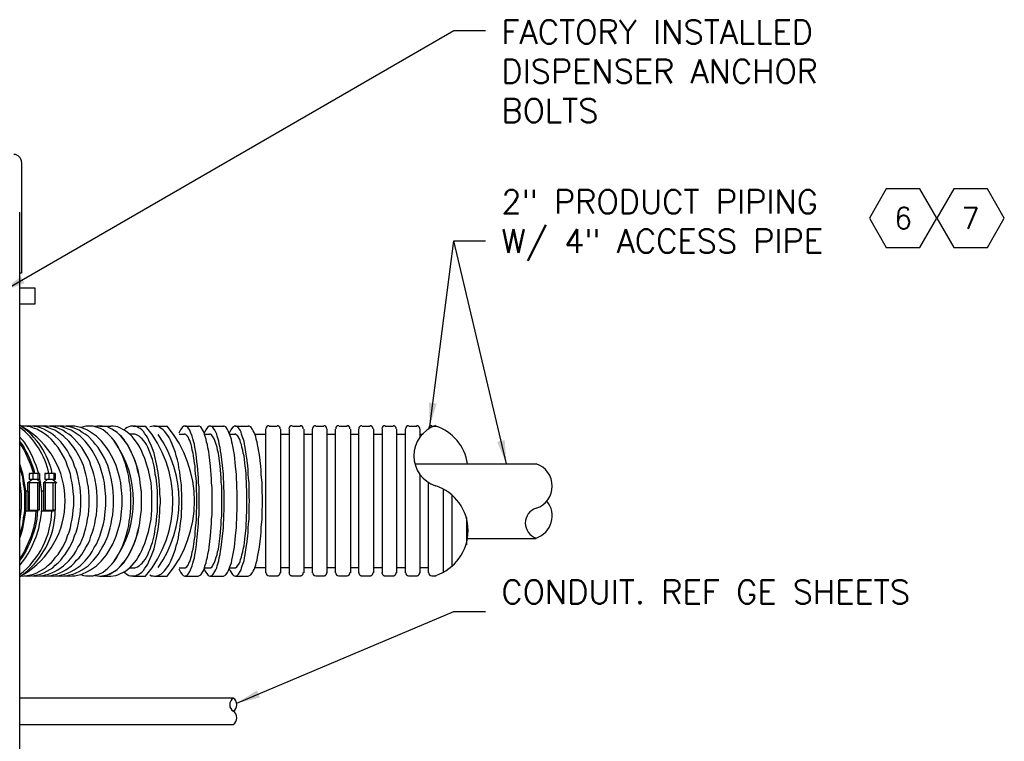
# Model space of a CAD drawing. Extents: x 1152 to 2559, y 156 to 782.
# Tile 31 of 111: x 1543 to 1575, y 695 to 718. Entities that reach past the tile are written whole.
import ezdxf
from ezdxf.enums import TextEntityAlignment as Align

# ---------------------------------------------------------------- set-up
doc = ezdxf.new("R2010")
doc.units = 0
doc.header["$MEASUREMENT"] = 0
doc.layers.get('0').update_dxf_attribs({"linetype": 'CONTINUOUS'})
for name, color, linetype in [('1', 1, 'CONTINUOUS'), ('FREEZE-OUTLINE-TITLES', 60, 'CONTINUOUS'), ('TEXT', 3, 'CONTINUOUS')]:
    doc.layers.add(name, color=color, linetype=linetype)
doc.styles.add('sim001', font='simplex.shx', dxfattribs={"height": 0.08})
doc.styles.add('SIMPLEX', font='simplex')
doc.dimstyles.new('DIM8', dxfattribs={"dimscale": 8, "dimtxt": 0.09375, "dimasz": 0.09375, "dimexe": 0.0625, "dimexo": 0.0625, "dimgap": 0.0625, "dimtad": 1, "dimdec": 4, "dimzin": 3, "dimdsep": 46, "dimlunit": 4, "dimtxsty": 'SIMPLEX', "dimcen": 0.0625, "dimclrd": 3, "dimclre": 3, "dimclrt": 3, "dimadec": 0, "dimazin": 0, "dimtfac": 1, "dimtdec": 4, "dimtofl": 0, "dimtmove": 0, "dimatfit": 3, "dimfxl": 1, "dimfrac": 2, "dimtolj": 1, "dimtzin": 3, "dimarcsym": 0})

# ---------------------------------------------------------------- blocks, each defined once
blk = doc.blocks.new('HEX')
at = {"color": 3}
blk.add_lwpolyline([(-0.0577, 0.1), (-0.1155, 0), (-0.0577, -0.1), (0.0577, -0.1), (0.1155, 0), (0.0577, 0.1)], close=True, dxfattribs=at)
at = {"color": 3, "style": 'SIMPLEX'}
blk.add_attdef('D#', text='', height=0.08, dxfattribs=at).set_placement((0, 0), align=Align.MIDDLE)

msp = doc.modelspace()

# ---------------------------------------------------------------- linework, layer by layer
at = {"layer": '1', "linetype": 'Continuous'}
for p, q in [((1543.32805, 713.07915), (1543.32805, 709.56496)), ((1543.2746, 672.0847), (1543.2746, 711.50244)), ((1543.32803, 709.56498), (1543.27458, 709.56498)), ((1543.75561, 709.08395), (1543.27458, 709.08395)), ((1543.75561, 708.58955), (1543.75561, 709.08395)), ((1543.27458, 708.58955), (1543.75561, 708.58955)), ((1545.81336, 704.70123), (1546.16077, 704.70123)), ((1546.86896, 704.70123), (1547.26982, 704.70123)), ((1547.55042, 704.70123), (1547.95128, 704.70123)), ((1548.52584, 704.70123), (1548.94006, 704.70123)), ((1549.34092, 704.70123), (1549.75514, 704.70123)), ((1550.12927, 704.70123), (1550.54349, 704.70123)), ((1551.19822, 704.70123), (1551.45209, 704.70123)), ((1551.93312, 704.70123), (1552.187, 704.70123)), ((1552.68139, 704.70123), (1552.93527, 704.70123)), ((1553.4163, 704.70123), (1553.67018, 704.70123)), ((1554.15121, 704.70123), (1554.40508, 704.70123)), ((1554.88611, 704.70123), (1555.13999, 704.70123)), ((1555.63438, 704.70123), (1555.88826, 704.70123)), ((1556.36929, 704.70123), (1556.50291, 704.70123)), ((1548.33877, 704.44735), (1548.49912, 704.44735)), ((1549.14049, 704.44735), (1549.30083, 704.44735)), ((1549.94221, 704.44735), (1550.10255, 704.44735)), ((1550.73055, 704.44735), (1551.09132, 704.44735)), ((1551.09132, 700.03791), (1551.09132, 704.60769)), ((1551.55899, 704.60769), (1551.55899, 704.44735)), ((1551.55899, 704.44735), (1551.55899, 700.03791)), ((1551.55899, 704.44735), (1551.83959, 704.44735)), ((1551.83959, 700.03791), (1551.83959, 704.60769)), ((1552.2939, 704.60769), (1552.2939, 704.44735)), ((1552.2939, 704.44735), (1552.2939, 700.03791)), ((1552.2939, 704.44735), (1552.5745, 704.44735)), ((1552.5745, 700.03791), (1552.5745, 704.60769)), ((1553.0288, 704.60769), (1553.0288, 704.44735)), ((1553.0288, 704.44735), (1553.0288, 700.03791)), ((1553.0288, 704.44735), (1553.3094, 704.44735)), ((1553.3094, 700.03791), (1553.3094, 704.60769)), ((1553.77707, 704.60769), (1553.77707, 704.44735)), ((1553.77707, 704.44735), (1553.77707, 700.03791)), ((1553.77707, 704.44735), (1554.04431, 704.44735)), ((1554.04431, 700.03791), (1554.04431, 704.60769)), ((1554.51198, 704.44735), (1554.51198, 700.03791)), ((1554.79258, 700.03791), (1554.79258, 704.60769)), ((1555.24689, 704.60769), (1555.24689, 704.44735)), ((1555.24689, 704.44735), (1555.24689, 700.03791)), ((1555.24689, 704.44735), (1555.52749, 704.44735)), ((1555.52749, 700.03791), (1555.52749, 704.60769)), ((1555.98179, 704.60769), (1555.98179, 704.32709)), ((1555.98179, 704.44735), (1556.08869, 704.44735)), ((1556.26239, 704.59433), (1556.26239, 704.60769)), ((1555.84817, 703.49865), (1559.68305, 703.49865)), ((1543.56854, 703.19133), (1543.56854, 703.00426)), ((1543.60863, 703.19133), (1543.56854, 703.19133)), ((1543.60863, 703.19133), (1543.63535, 703.19133)), ((1543.6888, 703.19133), (1543.63535, 703.19133)), ((1543.6888, 703.19133), (1543.6888, 703.00426)), ((1543.84914, 703.19133), (1543.6888, 703.19133)), ((1543.90259, 703.19133), (1543.84914, 703.19133)), ((1543.84914, 703.19133), (1543.84914, 703.00426)), ((1543.90259, 703.19133), (1543.90259, 703.00426)), ((1544.06294, 703.19133), (1544.06294, 703.00426)), ((1544.11638, 703.19133), (1544.06294, 703.19133)), ((1544.11638, 703.19133), (1544.14311, 703.19133)), ((1544.19656, 703.19133), (1544.14311, 703.19133)), ((1544.19656, 703.19133), (1544.19656, 703.00426)), ((1544.3569, 703.19133), (1544.19656, 703.19133)), ((1544.39698, 703.19133), (1544.3569, 703.19133)), ((1544.3569, 703.19133), (1544.3569, 703.00426)), ((1544.39698, 703.19133), (1544.39698, 703.00426)), ((1555.98179, 703.17796), (1555.98179, 700.03791)), ((1543.5151, 702.89737), (1543.64872, 703.00426)), ((1543.5151, 702.89737), (1543.52846, 702.89737)), ((1543.5151, 702.89737), (1543.5151, 702.63013)), ((1543.94268, 702.89737), (1543.52846, 702.89737)), ((1543.6888, 703.00426), (1543.56854, 703.00426)), ((1543.56854, 702.89737), (1543.56854, 702.02884)), ((1543.84914, 703.00426), (1543.6888, 703.00426)), ((1543.82242, 703.00426), (1543.94268, 702.89737)), ((1543.83578, 702.89737), (1543.83578, 702.02884)), ((1543.90259, 703.00426), (1543.84914, 703.00426)), ((1543.88923, 702.89737), (1543.88923, 702.02884)), ((1543.90259, 703.03098), (1543.91595, 702.92409)), ((1544.02285, 702.89737), (1544.14311, 703.00426)), ((1544.02285, 702.89737), (1544.02285, 702.90071)), ((1544.03621, 702.89737), (1544.02285, 702.89737)), ((1544.02285, 702.89737), (1544.02285, 702.63013)), ((1544.45043, 702.89737), (1544.03621, 702.89737)), ((1544.19656, 703.00426), (1544.06294, 703.00426)), ((1544.0763, 702.89737), (1544.0763, 702.02884)), ((1544.3569, 703.00426), (1544.19656, 703.00426)), ((1544.31681, 703.00426), (1544.45043, 702.89737)), ((1544.33017, 702.02884), (1544.33017, 702.89737)), ((1544.34354, 703.00426), (1544.34354, 702.9909)), ((1544.39698, 703.00426), (1544.3569, 703.00426)), ((1544.39698, 702.89737), (1544.39698, 702.02884)), ((1556.26239, 700.03791), (1556.26239, 702.91073)), ((1543.47501, 702.63013), (1543.4082, 702.63013)), ((1543.47501, 702.00211), (1543.47501, 702.63013)), ((1543.52846, 702.63013), (1543.47501, 702.63013)), ((1543.52846, 702.63013), (1543.52846, 702.02884)), ((1543.9694, 702.63013), (1543.94268, 702.63013)), ((1543.9694, 702.00211), (1543.9694, 702.63013)), ((1544.02285, 702.63013), (1543.9694, 702.63013)), ((1544.02285, 702.63013), (1544.02285, 702.02884)), ((1544.39698, 702.59004), (1544.39698, 702.05556)), ((1556.73006, 702.69693), (1556.73006, 700.03791)), ((1557.01066, 700.22497), (1557.01066, 702.50987)), ((1543.4082, 702.00211), (1543.47501, 702.00211)), ((1543.83578, 702.00211), (1543.47501, 702.00211)), ((1543.52846, 702.02884), (1543.56854, 702.02884)), ((1543.56854, 702.02884), (1543.82242, 702.02884)), ((1543.83578, 702.02884), (1543.82242, 702.02884)), ((1543.94268, 702.00211), (1543.9694, 702.00211)), ((1544.34354, 702.00211), (1543.9694, 702.00211)), ((1544.02285, 702.02884), (1544.0763, 702.02884)), ((1544.0763, 702.02884), (1544.33017, 702.02884)), ((1544.34354, 702.02884), (1544.33017, 702.02884)), ((1557.46497, 701.80168), (1557.46497, 700.93316)), ((1557.50505, 701.13359), (1559.68305, 701.13359)), ((1551.09132, 700.19825), (1550.73055, 700.19825)), ((1551.83959, 700.19825), (1551.55899, 700.19825)), ((1552.5745, 700.19825), (1552.2939, 700.19825)), ((1553.3094, 700.19825), (1553.0288, 700.19825)), ((1554.04431, 700.19825), (1553.77707, 700.19825)), ((1554.79258, 700.19825), (1554.51198, 700.19825)), ((1555.52749, 700.19825), (1555.24689, 700.19825)), ((1556.26239, 700.19825), (1555.98179, 700.19825)), ((1545.81336, 699.93101), (1546.16077, 699.93101)), ((1546.86896, 699.93101), (1547.26982, 699.93101)), ((1547.55042, 699.93101), (1547.95128, 699.93101)), ((1548.52584, 699.93101), (1548.94006, 699.93101)), ((1549.32756, 699.93101), (1549.74178, 699.93101)), ((1550.11591, 699.93101), (1550.53013, 699.93101)), ((1551.45209, 699.93101), (1551.19822, 699.93101)), ((1552.187, 699.93101), (1551.93312, 699.93101)), ((1552.93527, 699.93101), (1552.68139, 699.93101)), ((1553.67018, 699.93101), (1553.4163, 699.93101)), ((1554.40508, 699.93101), (1554.15121, 699.93101)), ((1555.13999, 699.93101), (1554.88611, 699.93101)), ((1555.88826, 699.93101), (1555.63438, 699.93101)), ((1556.50291, 699.93101), (1556.36929, 699.93101)), ((1550.06245, 696.05605), (1543.27458, 696.05605)), ((1550.06245, 695.21425), (1543.27458, 695.21425))]:
    msp.add_line(p, q, dxfattribs=at)
for points in [[(1543.30132, 699.93101), (1543.40821, 699.94437), (1543.50175, 699.95774), (1543.60864, 699.9711), (1543.70218, 699.99782), (1543.80907, 700.03791), (1544.08967, 700.19825), (1544.16984, 700.27842), (1544.26338, 700.35859), (1544.34355, 700.43877), (1544.41036, 700.5323), (1544.49053, 700.62583), (1544.62415, 700.83962), (1544.69096, 700.95988), (1544.74441, 701.08014), (1544.78449, 701.21376), (1544.83794, 701.33402), (1544.87803, 701.46764), (1544.90475, 701.61462), (1544.93148, 701.74824), (1544.9582, 701.89522), (1544.97156, 702.02884), (1544.98492, 702.17582), (1544.98492, 702.46978), (1544.97156, 702.61676), (1544.9582, 702.75038), (1544.93148, 702.89736), (1544.90475, 703.03098), (1544.87803, 703.17796), (1544.83794, 703.29822), (1544.78449, 703.43184), (1544.74441, 703.56546), (1544.69096, 703.68572), (1544.62415, 703.79261), (1544.55734, 703.91287), (1544.49053, 704.01977), (1544.41036, 704.1133), (1544.34355, 704.20683), (1544.26338, 704.28701), (1544.16984, 704.36718), (1544.08967, 704.43399), (1543.99614, 704.5008), (1543.80907, 704.60769), (1543.70218, 704.63442), (1543.60864, 704.6745), (1543.50175, 704.68786), (1543.40821, 704.70123), (1543.30132, 704.70123)], [(1543.43494, 699.94437), (1543.52847, 699.93101), (1543.63537, 699.94437), (1543.7289, 699.95774), (1543.8358, 699.9711), (1543.92933, 699.99782), (1544.03623, 700.03791), (1544.31683, 700.19825), (1544.397, 700.27842), (1544.49053, 700.35859), (1544.5707, 700.43877), (1544.63751, 700.5323), (1544.71768, 700.62583), (1544.8513, 700.83962), (1544.91811, 700.95988), (1544.97156, 701.08014), (1545.01165, 701.21376), (1545.0651, 701.33402), (1545.10518, 701.46764), (1545.1319, 701.61462), (1545.15863, 701.74824), (1545.18535, 701.89522), (1545.19871, 702.02884), (1545.21208, 702.17582), (1545.21208, 702.46978), (1545.19871, 702.61676), (1545.18535, 702.75038), (1545.15863, 702.89736), (1545.1319, 703.03098), (1545.10518, 703.17796), (1545.0651, 703.31158), (1545.01165, 703.43184), (1544.97156, 703.56546), (1544.91811, 703.68572), (1544.8513, 703.79261), (1544.78449, 703.91287), (1544.71768, 704.01977), (1544.63751, 704.1133), (1544.5707, 704.20683), (1544.49053, 704.28701), (1544.397, 704.36718), (1544.31683, 704.43399), (1544.22329, 704.5008), (1544.03623, 704.60769), (1543.92933, 704.64778), (1543.8358, 704.6745), (1543.7289, 704.68786), (1543.63537, 704.70123), (1543.43494, 704.70123)], [(1543.67545, 699.94437), (1543.78235, 699.93101), (1543.88924, 699.94437), (1543.98278, 699.94437), (1544.08967, 699.9711), (1544.18321, 699.99782), (1544.2901, 700.03791), (1544.38364, 700.07799), (1544.47717, 700.13144), (1544.66424, 700.26506), (1544.82458, 700.4254), (1544.98492, 700.61247), (1545.05173, 700.71937), (1545.11854, 700.83962), (1545.18535, 700.94652), (1545.2388, 701.08014), (1545.29225, 701.2004), (1545.37242, 701.46764), (1545.39914, 701.60125), (1545.42587, 701.74824), (1545.45259, 701.88186), (1545.47932, 702.17582), (1545.47932, 702.46978), (1545.45259, 702.76374), (1545.42587, 702.89736), (1545.39914, 703.04434), (1545.37242, 703.17796), (1545.29225, 703.4452), (1545.18535, 703.68572), (1545.05173, 703.92623), (1544.98492, 704.01977), (1544.90475, 704.12666), (1544.82458, 704.2202), (1544.66424, 704.38054), (1544.47717, 704.51416), (1544.38364, 704.56761), (1544.2901, 704.60769), (1544.18321, 704.64778), (1544.08967, 704.6745), (1543.98278, 704.70123), (1543.67545, 704.70123)], [(1543.94269, 699.94437), (1544.04959, 699.93101), (1544.14312, 699.94437), (1544.25002, 699.94437), (1544.34355, 699.9711), (1544.45045, 699.99782), (1544.63751, 700.07799), (1544.73105, 700.13144), (1544.91811, 700.26506), (1544.99829, 700.34523), (1545.07846, 700.43877), (1545.15863, 700.51894), (1545.2388, 700.62583), (1545.37242, 700.83962), (1545.43923, 700.95988), (1545.49268, 701.08014), (1545.53276, 701.2004), (1545.58621, 701.33402), (1545.6263, 701.46764), (1545.65302, 701.60125), (1545.67974, 701.74824), (1545.70647, 701.88186), (1545.73319, 702.17582), (1545.73319, 702.46978), (1545.71983, 702.61676), (1545.70647, 702.75038), (1545.65302, 703.04434), (1545.6263, 703.17796), (1545.58621, 703.31158), (1545.53276, 703.4452), (1545.49268, 703.56546), (1545.43923, 703.68572), (1545.37242, 703.80598), (1545.2388, 704.01977), (1544.99829, 704.30037), (1544.91811, 704.38054), (1544.82458, 704.44735), (1544.73105, 704.5008), (1544.63751, 704.56761), (1544.45045, 704.64778), (1544.34355, 704.6745), (1544.25002, 704.68786), (1544.14312, 704.70123), (1543.94269, 704.70123)], [(1544.20993, 699.94437), (1544.30346, 699.93101), (1544.41036, 699.94437), (1544.50389, 699.94437), (1544.61079, 699.9711), (1544.70432, 699.99782), (1544.81122, 700.03791), (1544.90475, 700.07799), (1544.99829, 700.13144), (1545.18535, 700.26506), (1545.3457, 700.4254), (1545.50604, 700.61247), (1545.57285, 700.71937), (1545.63966, 700.83962), (1545.70647, 700.94652), (1545.75992, 701.08014), (1545.81336, 701.2004), (1545.93362, 701.60125), (1545.96035, 701.74824), (1545.97371, 701.88186), (1546.00043, 702.17582), (1546.00043, 702.46978), (1545.97371, 702.76374), (1545.96035, 702.89736), (1545.93362, 703.04434), (1545.81336, 703.4452), (1545.70647, 703.68572), (1545.57285, 703.92623), (1545.50604, 704.01977), (1545.42587, 704.12666), (1545.3457, 704.2202), (1545.18535, 704.38054), (1544.99829, 704.51416), (1544.90475, 704.56761), (1544.81122, 704.60769), (1544.70432, 704.64778), (1544.61079, 704.6745), (1544.50389, 704.70123), (1544.20993, 704.70123)], [(1544.46381, 699.94437), (1544.5707, 699.93101), (1544.66424, 699.94437), (1544.77113, 699.94437), (1544.86467, 699.9711), (1544.97156, 699.99782), (1545.15863, 700.07799), (1545.25216, 700.13144), (1545.43923, 700.26506), (1545.61293, 700.43877), (1545.67974, 700.51894), (1545.75992, 700.62583), (1545.89354, 700.83962), (1545.96035, 700.95988), (1546.06724, 701.2004), (1546.14741, 701.46764), (1546.17414, 701.60125), (1546.20086, 701.74824), (1546.22758, 701.88186), (1546.25431, 702.17582), (1546.25431, 702.46978), (1546.24095, 702.61676), (1546.22758, 702.75038), (1546.17414, 703.04434), (1546.14741, 703.17796), (1546.06724, 703.4452), (1545.96035, 703.68572), (1545.89354, 703.80598), (1545.75992, 704.01977), (1545.67974, 704.1133), (1545.61293, 704.20683), (1545.43923, 704.38054), (1545.3457, 704.44735), (1545.25216, 704.5008), (1545.15863, 704.56761), (1544.97156, 704.64778), (1544.86467, 704.6745), (1544.77113, 704.68786), (1544.66424, 704.70123), (1544.46381, 704.70123)], [(1544.73105, 699.94437), (1544.82458, 699.93101), (1544.93148, 699.94437), (1545.02501, 699.94437), (1545.2388, 699.99782), (1545.42587, 700.07799), (1545.5194, 700.13144), (1545.70647, 700.26506), (1545.86681, 700.4254), (1546.02716, 700.61247), (1546.09397, 700.71937), (1546.16077, 700.83962), (1546.22758, 700.94652), (1546.28103, 701.08014), (1546.33448, 701.2004), (1546.45474, 701.60125), (1546.48146, 701.74824), (1546.49482, 701.88186), (1546.52155, 702.17582), (1546.52155, 702.46978), (1546.49482, 702.76374), (1546.48146, 702.89736), (1546.45474, 703.04434), (1546.33448, 703.4452), (1546.22758, 703.68572), (1546.09397, 703.92623), (1546.02716, 704.01977), (1545.94698, 704.12666), (1545.86681, 704.2202), (1545.70647, 704.38054), (1545.5194, 704.51416), (1545.42587, 704.56761), (1545.2388, 704.64778), (1545.02501, 704.70123), (1544.73105, 704.70123)], [(1545.21208, 699.98446), (1545.29225, 699.95774), (1545.37242, 699.94437), (1545.59957, 699.94437), (1545.67974, 699.9711), (1545.75992, 699.98446), (1545.92026, 700.06463), (1545.98707, 700.11808), (1546.06724, 700.18489), (1546.20086, 700.31851), (1546.26767, 700.39868), (1546.33448, 700.49221), (1546.38793, 700.58575), (1546.54827, 700.90643), (1546.62844, 701.14695), (1546.70861, 701.41419), (1546.73534, 701.54781), (1546.7487, 701.68143), (1546.77542, 701.82841), (1546.78879, 701.96203), (1546.80215, 702.10901), (1546.80215, 702.53659), (1546.78879, 702.68357), (1546.77542, 702.81719), (1546.7487, 702.96417), (1546.73534, 703.09779), (1546.70861, 703.23141), (1546.62844, 703.49865), (1546.54827, 703.73917), (1546.38793, 704.05985), (1546.33448, 704.15339), (1546.26767, 704.24692), (1546.20086, 704.32709), (1546.06724, 704.46071), (1545.98707, 704.52752), (1545.92026, 704.58097), (1545.84009, 704.62105), (1545.59957, 704.70123), (1545.37242, 704.70123), (1545.29225, 704.6745), (1545.21208, 704.66114)], [(1545.65302, 699.95774), (1545.81336, 699.93101), (1546.05388, 699.9711), (1546.13405, 699.99782), (1546.20086, 700.03791), (1546.3612, 700.1448), (1546.49482, 700.27842), (1546.62844, 700.43877), (1546.69525, 700.5323), (1546.7487, 700.62583), (1546.8556, 700.83962), (1546.90904, 700.95988), (1546.94913, 701.08014), (1546.98922, 701.21376), (1547.01594, 701.33402), (1547.05603, 701.46764), (1547.08275, 701.61462), (1547.09611, 701.74824), (1547.12284, 701.89522), (1547.1362, 702.02884), (1547.1362, 702.61676), (1547.12284, 702.75038), (1547.09611, 702.89736), (1547.08275, 703.03098), (1547.05603, 703.1646), (1547.01594, 703.29822), (1546.98922, 703.43184), (1546.94913, 703.56546), (1546.90904, 703.68572), (1546.8556, 703.79261), (1546.80215, 703.91287), (1546.7487, 704.01977), (1546.69525, 704.1133), (1546.62844, 704.20683), (1546.49482, 704.36718), (1546.3612, 704.5008), (1546.20086, 704.60769), (1546.13405, 704.63442), (1546.05388, 704.6745), (1545.89354, 704.70123), (1545.73319, 704.70123), (1545.65302, 704.68786)], [(1545.81336, 699.93101), (1546.05388, 699.9711), (1546.29439, 700.09135), (1546.3612, 700.1448), (1546.42801, 700.21161), (1546.50819, 700.27842), (1546.575, 700.35859), (1546.62844, 700.43877), (1546.69525, 700.5323), (1546.8556, 700.85299), (1546.90904, 700.97324), (1546.98922, 701.21376), (1547.0293, 701.34738), (1547.08275, 701.61462), (1547.09611, 701.74824), (1547.12284, 701.89522), (1547.1362, 702.02884), (1547.1362, 702.6034), (1547.12284, 702.75038), (1547.09611, 702.89736), (1547.08275, 703.03098), (1547.0293, 703.29822), (1546.98922, 703.43184), (1546.90904, 703.67236), (1546.8556, 703.79261), (1546.69525, 704.1133), (1546.62844, 704.19347), (1546.575, 704.28701), (1546.50819, 704.36718), (1546.42801, 704.43399), (1546.3612, 704.5008), (1546.29439, 704.55424), (1546.05388, 704.6745), (1545.89354, 704.70123), (1545.81336, 704.70123)], [(1546.16077, 699.93101), (1546.32112, 699.95774), (1546.38793, 699.9711), (1546.62844, 700.09135), (1546.69525, 700.1448), (1546.77542, 700.21161), (1546.84223, 700.27842), (1546.97585, 700.43877), (1547.0293, 700.5323), (1547.09611, 700.63919), (1547.14956, 700.74609), (1547.18964, 700.85299), (1547.24309, 700.97324), (1547.32326, 701.21376), (1547.36335, 701.34738), (1547.44352, 701.74824), (1547.45688, 701.89522), (1547.47025, 702.02884), (1547.47025, 702.6034), (1547.44352, 702.89736), (1547.36335, 703.29822), (1547.32326, 703.43184), (1547.24309, 703.67236), (1547.18964, 703.79261), (1547.14956, 703.89951), (1547.09611, 704.00641), (1547.0293, 704.1133), (1546.97585, 704.19347), (1546.90904, 704.28701), (1546.84223, 704.36718), (1546.77542, 704.43399), (1546.69525, 704.5008), (1546.62844, 704.55424), (1546.38793, 704.6745), (1546.32112, 704.68786), (1546.24095, 704.70123), (1546.16077, 704.70123)], [(1546.58836, 700.06463), (1546.62844, 700.02454), (1546.68189, 699.98446), (1546.73534, 699.95774), (1546.78879, 699.94437), (1546.94913, 699.94437), (1547.00258, 699.9711), (1547.04266, 699.98446), (1547.14956, 700.06463), (1547.20301, 700.11808), (1547.24309, 700.18489), (1547.29654, 700.2517), (1547.33663, 700.31851), (1547.37671, 700.39868), (1547.45688, 700.58575), (1547.53706, 700.79954), (1547.56378, 700.90643), (1547.61723, 701.14695), (1547.67067, 701.41419), (1547.6974, 701.68143), (1547.71076, 701.82841), (1547.72412, 701.96203), (1547.72412, 702.10901), (1547.73748, 702.25599), (1547.73748, 702.38961), (1547.72412, 702.53659), (1547.72412, 702.68357), (1547.71076, 702.81719), (1547.6974, 702.96417), (1547.67067, 703.23141), (1547.61723, 703.49865), (1547.56378, 703.73917), (1547.53706, 703.84606), (1547.45688, 704.05985), (1547.37671, 704.24692), (1547.33663, 704.32709), (1547.29654, 704.3939), (1547.24309, 704.46071), (1547.20301, 704.52752), (1547.14956, 704.58097), (1547.09611, 704.62105), (1547.04266, 704.64778), (1547.00258, 704.6745), (1546.94913, 704.70123), (1546.78879, 704.70123), (1546.73534, 704.6745), (1546.68189, 704.66114), (1546.62844, 704.62105), (1546.58836, 704.58097)], [(1547.40344, 699.9711), (1547.45688, 699.94437), (1547.51033, 699.94437), (1547.56378, 699.93101), (1547.67067, 699.95774), (1547.77757, 700.01118), (1547.8711, 700.10472), (1547.978, 700.23834), (1548.01809, 700.30515), (1548.05817, 700.38532), (1548.13834, 700.57238), (1548.21851, 700.78618), (1548.24524, 700.89307), (1548.28532, 701.01333), (1548.31205, 701.14695), (1548.32541, 701.26721), (1548.35213, 701.40083), (1548.3655, 701.53444), (1548.39222, 701.68143), (1548.40558, 701.81505), (1548.40558, 701.96203), (1548.41894, 702.10901), (1548.41894, 702.53659), (1548.40558, 702.68357), (1548.40558, 702.83055), (1548.39222, 702.96417), (1548.3655, 703.11115), (1548.35213, 703.24477), (1548.32541, 703.37839), (1548.31205, 703.49865), (1548.28532, 703.63227), (1548.24524, 703.75253), (1548.21851, 703.85942), (1548.13834, 704.07321), (1548.05817, 704.26028), (1548.01809, 704.34045), (1547.978, 704.40726), (1547.8711, 704.54088), (1547.83102, 704.58097), (1547.72412, 704.66114), (1547.67067, 704.68786), (1547.61723, 704.70123), (1547.51033, 704.70123), (1547.40344, 704.6745)], [(1548.32541, 700.17153), (1548.37886, 700.06463), (1548.43231, 699.98446), (1548.45903, 699.95774), (1548.51248, 699.93101), (1548.5392, 699.94437), (1548.56593, 699.94437), (1548.61937, 699.99782), (1548.67282, 700.07799), (1548.69954, 700.13144), (1548.75299, 700.26506), (1548.76635, 700.34523), (1548.79308, 700.4254), (1548.8198, 700.51894), (1548.83316, 700.61247), (1548.85989, 700.71937), (1548.87325, 700.83962), (1548.88661, 700.94652), (1548.89997, 701.06678), (1548.95342, 701.60125), (1548.95342, 701.74824), (1548.96678, 701.88186), (1548.96678, 702.76374), (1548.95342, 702.89736), (1548.95342, 703.04434), (1548.91334, 703.4452), (1548.89997, 703.56546), (1548.88661, 703.69908), (1548.87325, 703.80598), (1548.85989, 703.92623), (1548.83316, 704.03313), (1548.8198, 704.12666), (1548.79308, 704.2202), (1548.76635, 704.30037), (1548.75299, 704.38054), (1548.69954, 704.51416), (1548.67282, 704.56761), (1548.61937, 704.64778), (1548.56593, 704.70123), (1548.48575, 704.70123), (1548.43231, 704.66114), (1548.37886, 704.58097), (1548.32541, 704.47407)], [(1548.94006, 699.93101), (1549.02023, 699.9711), (1549.1004, 700.09135), (1549.12713, 700.1448), (1549.14049, 700.21161), (1549.16721, 700.27842), (1549.19394, 700.35859), (1549.2073, 700.43877), (1549.23402, 700.5323), (1549.24738, 700.63919), (1549.27411, 700.74609), (1549.28747, 700.85299), (1549.32756, 701.21376), (1549.36764, 701.61462), (1549.36764, 701.74824), (1549.381, 701.89522), (1549.381, 702.75038), (1549.36764, 702.89736), (1549.36764, 703.03098), (1549.32756, 703.43184), (1549.28747, 703.79261), (1549.27411, 703.89951), (1549.24738, 704.00641), (1549.23402, 704.1133), (1549.2073, 704.19347), (1549.19394, 704.28701), (1549.16721, 704.36718), (1549.14049, 704.43399), (1549.12713, 704.5008), (1549.1004, 704.55424), (1549.02023, 704.6745), (1548.96678, 704.70123), (1548.94006, 704.70123)], [(1549.12713, 700.17153), (1549.15385, 700.10472), (1549.23402, 699.98446), (1549.26075, 699.95774), (1549.31419, 699.93101), (1549.34092, 699.94437), (1549.36764, 699.94437), (1549.42109, 699.99782), (1549.47454, 700.07799), (1549.50126, 700.13144), (1549.52799, 700.19825), (1549.54135, 700.26506), (1549.5948, 700.4254), (1549.60816, 700.51894), (1549.63488, 700.62583), (1549.64824, 700.73273), (1549.67497, 700.83962), (1549.71505, 701.2004), (1549.74178, 701.46764), (1549.74178, 701.60125), (1549.75514, 701.74824), (1549.75514, 701.88186), (1549.7685, 702.02884), (1549.7685, 702.61676), (1549.75514, 702.75038), (1549.75514, 702.89736), (1549.74178, 703.04434), (1549.74178, 703.17796), (1549.71505, 703.4452), (1549.67497, 703.80598), (1549.64824, 703.91287), (1549.63488, 704.01977), (1549.60816, 704.12666), (1549.5948, 704.2202), (1549.54135, 704.38054), (1549.52799, 704.44735), (1549.50126, 704.51416), (1549.47454, 704.56761), (1549.42109, 704.64778), (1549.39437, 704.6745), (1549.34092, 704.70123), (1549.28747, 704.70123), (1549.23402, 704.66114), (1549.18057, 704.58097), (1549.12713, 704.47407)], [(1549.74178, 699.93101), (1549.82195, 699.9711), (1549.8754, 700.05127), (1549.88876, 700.09135), (1549.91548, 700.1448), (1549.96893, 700.27842), (1549.99565, 700.35859), (1550.00902, 700.43877), (1550.03574, 700.5323), (1550.0491, 700.63919), (1550.07583, 700.74609), (1550.08919, 700.85299), (1550.12927, 701.21376), (1550.156, 701.481), (1550.156, 701.61462), (1550.16936, 701.74824), (1550.16936, 701.89522), (1550.18272, 702.02884), (1550.18272, 702.6034), (1550.16936, 702.75038), (1550.16936, 702.89736), (1550.156, 703.03098), (1550.156, 703.1646), (1550.12927, 703.43184), (1550.08919, 703.79261), (1550.07583, 703.89951), (1550.0491, 704.00641), (1550.03574, 704.1133), (1550.00902, 704.19347), (1549.99565, 704.28701), (1549.96893, 704.36718), (1549.91548, 704.5008), (1549.88876, 704.55424), (1549.8754, 704.59433), (1549.82195, 704.6745), (1549.7685, 704.70123), (1549.74178, 704.70123)], [(1549.92884, 700.17153), (1549.95557, 700.10472), (1550.03574, 699.98446), (1550.06246, 699.95774), (1550.11591, 699.93101), (1550.14264, 699.94437), (1550.16936, 699.94437), (1550.22281, 699.99782), (1550.27625, 700.07799), (1550.30298, 700.13144), (1550.31634, 700.19825), (1550.34306, 700.26506), (1550.39651, 700.4254), (1550.40987, 700.51894), (1550.4366, 700.62583), (1550.46332, 700.83962), (1550.49005, 700.95988), (1550.51677, 701.2004), (1550.53013, 701.33402), (1550.53013, 701.46764), (1550.54349, 701.60125), (1550.55686, 701.74824), (1550.55686, 702.17582), (1550.57022, 702.3228), (1550.55686, 702.46978), (1550.55686, 702.89736), (1550.54349, 703.04434), (1550.53013, 703.17796), (1550.53013, 703.31158), (1550.51677, 703.4452), (1550.49005, 703.68572), (1550.46332, 703.80598), (1550.4366, 704.01977), (1550.40987, 704.12666), (1550.39651, 704.2202), (1550.34306, 704.38054), (1550.31634, 704.44735), (1550.30298, 704.51416), (1550.27625, 704.56761), (1550.22281, 704.64778), (1550.19608, 704.6745), (1550.14264, 704.70123), (1550.08919, 704.70123), (1550.03574, 704.66114), (1549.98229, 704.58097), (1549.92884, 704.47407)], [(1550.53013, 699.93101), (1550.6103, 699.9711), (1550.66375, 700.05127), (1550.69046, 700.09135), (1550.71719, 700.1448), (1550.77063, 700.27842), (1550.784, 700.35859), (1550.81072, 700.43877), (1550.82408, 700.5323), (1550.85081, 700.63919), (1550.86417, 700.74609), (1550.89089, 700.85299), (1550.93098, 701.21376), (1550.94434, 701.34738), (1550.94434, 701.481), (1550.97106, 701.74824), (1550.97106, 702.02884), (1550.98442, 702.17582), (1550.98442, 702.46978), (1550.97106, 702.6034), (1550.97106, 702.89736), (1550.94434, 703.1646), (1550.94434, 703.29822), (1550.93098, 703.43184), (1550.89089, 703.79261), (1550.86417, 703.89951), (1550.85081, 704.00641), (1550.82408, 704.1133), (1550.81072, 704.19347), (1550.784, 704.28701), (1550.77063, 704.36718), (1550.71719, 704.5008), (1550.69046, 704.55424), (1550.66375, 704.59433), (1550.6103, 704.6745), (1550.55686, 704.70123), (1550.53013, 704.70123)], [(1551.54563, 704.61438), (1551.54529, 704.6226), (1551.54431, 704.63064), (1551.54271, 704.63846), (1551.54052, 704.64606), (1551.53775, 704.65339), (1551.53444, 704.66043), (1551.53061, 704.66717), (1551.52629, 704.67357), (1551.52151, 704.6796), (1551.51628, 704.68524), (1551.51063, 704.69047), (1551.5046, 704.69526), (1551.4982, 704.69958), (1551.49147, 704.70341), (1551.48442, 704.70672), (1551.47709, 704.70949), (1551.4695, 704.71168), (1551.46167, 704.71328), (1551.45363, 704.71426), (1551.44541, 704.71459)], [(1552.28053, 704.61438), (1552.2802, 704.6226), (1552.27922, 704.63064), (1552.27762, 704.63846), (1552.27543, 704.64606), (1552.27266, 704.65339), (1552.26935, 704.66043), (1552.26552, 704.66717), (1552.2612, 704.67357), (1552.25641, 704.6796), (1552.25118, 704.68524), (1552.24554, 704.69047), (1552.23951, 704.69526), (1552.23311, 704.69958), (1552.22638, 704.70341), (1552.21933, 704.70672), (1552.212, 704.70949), (1552.2044, 704.71168), (1552.19658, 704.71328), (1552.18854, 704.71426), (1552.18032, 704.71459)], [(1552.67471, 704.71459), (1552.66649, 704.71426), (1552.65845, 704.71328), (1552.65063, 704.71168), (1552.64303, 704.70948), (1552.6357, 704.70671), (1552.62865, 704.7034), (1552.62192, 704.69957), (1552.61552, 704.69525), (1552.60949, 704.69046), (1552.60385, 704.68524), (1552.59862, 704.67959), (1552.59383, 704.67356), (1552.58951, 704.66716), (1552.58568, 704.66043), (1552.58237, 704.65338), (1552.5796, 704.64605), (1552.57741, 704.63846), (1552.57581, 704.63063), (1552.57483, 704.62259), (1552.5745, 704.61437)], [(1554.14453, 704.71459), (1554.13631, 704.71426), (1554.12827, 704.71328), (1554.12044, 704.71168), (1554.11285, 704.70948), (1554.10551, 704.70671), (1554.09847, 704.7034), (1554.09173, 704.69957), (1554.08534, 704.69525), (1554.0793, 704.69046), (1554.07366, 704.68524), (1554.06843, 704.67959), (1554.06364, 704.67356), (1554.05932, 704.66716), (1554.0555, 704.66043), (1554.05219, 704.65338), (1554.04942, 704.64605), (1554.04722, 704.63846), (1554.04562, 704.63063), (1554.04464, 704.62259), (1554.04431, 704.61437)], [(1554.49862, 704.61438), (1554.49828, 704.6226), (1554.49731, 704.63064), (1554.4957, 704.63846), (1554.49351, 704.64606), (1554.49074, 704.65339), (1554.48743, 704.66043), (1554.4836, 704.66717), (1554.47928, 704.67357), (1554.4745, 704.6796), (1554.46927, 704.68524), (1554.46362, 704.69047), (1554.45759, 704.69526), (1554.45119, 704.69958), (1554.44446, 704.70341), (1554.43741, 704.70672), (1554.43008, 704.70949), (1554.42249, 704.71168), (1554.41466, 704.71328), (1554.40662, 704.71426), (1554.3984, 704.71459)], [(1555.23352, 704.61438), (1555.23319, 704.6226), (1555.23221, 704.63064), (1555.23061, 704.63846), (1555.22842, 704.64606), (1555.22565, 704.65339), (1555.22234, 704.66043), (1555.21851, 704.66717), (1555.21419, 704.67357), (1555.2094, 704.6796), (1555.20417, 704.68524), (1555.19853, 704.69047), (1555.1925, 704.69526), (1555.1861, 704.69958), (1555.17937, 704.70341), (1555.17232, 704.70672), (1555.16499, 704.70949), (1555.15739, 704.71168), (1555.14957, 704.71328), (1555.14153, 704.71426), (1555.13331, 704.71459)], [(1555.98179, 704.61438), (1555.98146, 704.6226), (1555.98048, 704.63064), (1555.97888, 704.63846), (1555.97668, 704.64606), (1555.97392, 704.65339), (1555.97061, 704.66043), (1555.96678, 704.66717), (1555.96246, 704.67357), (1555.95767, 704.6796), (1555.95244, 704.68524), (1555.9468, 704.69047), (1555.94077, 704.69526), (1555.93437, 704.69958), (1555.92764, 704.70341), (1555.92059, 704.70672), (1555.91326, 704.70949), (1555.90566, 704.71168), (1555.89784, 704.71328), (1555.8898, 704.71426), (1555.88158, 704.71459)], [(1543.27458, 704.35382), (1543.35475, 704.26028), (1543.42156, 704.16675), (1543.55518, 703.95296), (1543.62199, 703.8327), (1543.67544, 703.71244), (1543.72889, 703.57882), (1543.78234, 703.45857), (1543.86251, 703.19133)], [(1546.7487, 700.19825), (1546.92241, 700.19825), (1546.96249, 700.21161), (1547.01594, 700.22497), (1547.06939, 700.26506), (1547.10947, 700.30515), (1547.16292, 700.34523), (1547.20301, 700.39868), (1547.25645, 700.46549), (1547.29654, 700.5323), (1547.33663, 700.61247), (1547.37671, 700.706), (1547.4168, 700.78618), (1547.44352, 700.89307), (1547.48361, 700.99997), (1547.53706, 701.21376), (1547.56378, 701.33402), (1547.57714, 701.45427), (1547.60387, 701.58789), (1547.61723, 701.72151), (1547.63059, 701.84177), (1547.64395, 701.97539), (1547.64395, 702.65685), (1547.60387, 703.05771), (1547.57714, 703.17796), (1547.56378, 703.31158), (1547.53706, 703.43184), (1547.48361, 703.64563), (1547.44352, 703.75253), (1547.4168, 703.84606), (1547.33663, 704.03313), (1547.29654, 704.1133), (1547.25645, 704.18011), (1547.20301, 704.24692), (1547.16292, 704.30037), (1547.10947, 704.34045), (1547.06939, 704.38054), (1546.96249, 704.43399), (1546.92241, 704.44735), (1546.7487, 704.44735)], [(1548.33877, 700.19825), (1548.52584, 700.19825), (1548.57929, 700.22497), (1548.63274, 700.30515), (1548.6461, 700.34523), (1548.67282, 700.39868), (1548.69954, 700.46549), (1548.71291, 700.5323), (1548.73963, 700.61247), (1548.75299, 700.706), (1548.77972, 700.78618), (1548.8198, 701.10686), (1548.84653, 701.21376), (1548.84653, 701.33402), (1548.85989, 701.45427), (1548.88661, 701.72151), (1548.88661, 701.97539), (1548.89997, 702.12237), (1548.89997, 702.52323), (1548.88661, 702.65685), (1548.88661, 702.92409), (1548.87325, 703.05771), (1548.85989, 703.17796), (1548.84653, 703.31158), (1548.84653, 703.43184), (1548.8198, 703.53874), (1548.79308, 703.75253), (1548.77972, 703.84606), (1548.75299, 703.9396), (1548.73963, 704.03313), (1548.71291, 704.1133), (1548.69954, 704.18011), (1548.67282, 704.24692), (1548.6461, 704.30037), (1548.63274, 704.34045), (1548.60601, 704.38054), (1548.55256, 704.43399), (1548.52584, 704.44735), (1548.49912, 704.44735)], [(1549.14049, 700.19825), (1549.32756, 700.19825), (1549.381, 700.22497), (1549.39437, 700.26506), (1549.44781, 700.34523), (1549.47454, 700.39868), (1549.4879, 700.46549), (1549.51462, 700.5323), (1549.54135, 700.61247), (1549.55471, 700.706), (1549.58143, 700.78618), (1549.63488, 701.21376), (1549.6616, 701.45427), (1549.67497, 701.58789), (1549.67497, 701.72151), (1549.68833, 701.84177), (1549.68833, 702.79047), (1549.67497, 702.92409), (1549.67497, 703.05771), (1549.6616, 703.17796), (1549.64824, 703.31158), (1549.63488, 703.43184), (1549.5948, 703.75253), (1549.58143, 703.84606), (1549.55471, 703.9396), (1549.54135, 704.03313), (1549.51462, 704.1133), (1549.4879, 704.18011), (1549.47454, 704.24692), (1549.44781, 704.30037), (1549.39437, 704.38054), (1549.35428, 704.43399), (1549.32756, 704.44735), (1549.30083, 704.44735)], [(1549.94221, 700.19825), (1550.12927, 700.19825), (1550.16936, 700.22497), (1550.24953, 700.34523), (1550.27625, 700.39868), (1550.28962, 700.46549), (1550.31634, 700.5323), (1550.3297, 700.61247), (1550.35643, 700.706), (1550.36979, 700.78618), (1550.39651, 700.89307), (1550.4366, 701.21376), (1550.46332, 701.45427), (1550.46332, 701.58789), (1550.47668, 701.72151), (1550.47668, 701.84177), (1550.49005, 701.97539), (1550.49005, 702.65685), (1550.47668, 702.79047), (1550.47668, 702.92409), (1550.46332, 703.05771), (1550.46332, 703.17796), (1550.44996, 703.31158), (1550.4366, 703.43184), (1550.39651, 703.75253), (1550.36979, 703.84606), (1550.35643, 703.9396), (1550.3297, 704.03313), (1550.31634, 704.1133), (1550.28962, 704.18011), (1550.27625, 704.24692), (1550.24953, 704.30037), (1550.19608, 704.38054), (1550.12927, 704.44735), (1550.10255, 704.44735)], [(1554.51198, 704.60769), (1554.51198, 704.44735), (1554.79258, 704.44735)], [(1543.27458, 704.20684), (1543.34139, 704.1133), (1543.4082, 704.00641), (1543.46165, 703.89951), (1543.52846, 703.79262), (1543.58191, 703.67236), (1543.62199, 703.56546), (1543.67544, 703.43184), (1543.71553, 703.31159), (1543.74225, 703.19133)], [(1543.27458, 704.15339), (1543.4082, 703.9396), (1543.56854, 703.57882), (1543.62199, 703.4452), (1543.66208, 703.32495), (1543.70216, 703.19133)], [(1543.27458, 703.48529), (1543.31467, 703.33831), (1543.35475, 703.20469), (1543.38148, 703.07107), (1543.43492, 702.77711), (1543.44829, 702.63013)], [(1543.27458, 703.3784), (1543.30131, 703.25814), (1543.34139, 703.12452), (1543.36811, 702.9909), (1543.38148, 702.85728), (1543.4082, 702.72366), (1543.42156, 702.59004), (1543.42156, 702.05556), (1543.4082, 701.92194), (1543.38148, 701.78832), (1543.36811, 701.6547), (1543.34139, 701.52108), (1543.30131, 701.38747), (1543.27458, 701.26721)], [(1543.27458, 702.92409), (1543.31467, 702.52323), (1543.31467, 702.12237), (1543.30131, 701.98875), (1543.28794, 701.84177), (1543.27458, 701.70815)], [(1543.91595, 702.89737), (1543.94268, 702.76375), (1543.95604, 702.63013)], [(1543.83578, 702.02884), (1543.82242, 701.89522), (1543.80906, 701.74824), (1543.75561, 701.481), (1543.71553, 701.34738), (1543.67544, 701.22712), (1543.63535, 701.0935), (1543.58191, 700.97324), (1543.52846, 700.86635), (1543.47501, 700.74609), (1543.34139, 700.5323), (1543.27458, 700.43877)], [(1543.95604, 702.00211), (1543.94268, 701.8685), (1543.91595, 701.72151), (1543.88923, 701.58789), (1543.86251, 701.44091), (1543.78234, 701.17367), (1543.62199, 700.8129), (1543.55518, 700.69264), (1543.42156, 700.47885), (1543.34139, 700.38532), (1543.27458, 700.29179)], [(1543.78234, 702.00211), (1543.76897, 701.8685), (1543.75561, 701.72151), (1543.70216, 701.45427), (1543.62199, 701.18704), (1543.4082, 700.70601), (1543.27458, 700.49221)], [(1543.44829, 702.00211), (1543.43492, 701.8685), (1543.38148, 701.57453), (1543.35475, 701.44091), (1543.31467, 701.29393), (1543.27458, 701.16031)], [(1543.88923, 702.02884), (1543.83578, 702.02884), (1543.83578, 702.00211)], [(1544.39698, 702.02884), (1544.34354, 702.02884), (1544.34354, 702.00211)], [(1551.44541, 699.94437), (1551.45363, 699.94471), (1551.46167, 699.94568), (1551.4695, 699.94729), (1551.47709, 699.94948), (1551.48443, 699.95225), (1551.49147, 699.95556), (1551.49821, 699.95939), (1551.50461, 699.96371), (1551.51064, 699.9685), (1551.51628, 699.97373), (1551.52151, 699.97937), (1551.5263, 699.9854), (1551.53062, 699.9918), (1551.53444, 699.99853), (1551.53775, 700.00558), (1551.54052, 700.01291), (1551.54272, 700.02051), (1551.54432, 700.02833), (1551.54529, 700.03637), (1551.54563, 700.04459)], [(1551.82623, 700.04459), (1551.82656, 700.03637), (1551.82754, 700.02833), (1551.82914, 700.02051), (1551.83134, 700.01291), (1551.8341, 700.00558), (1551.83741, 699.99853), (1551.84124, 699.9918), (1551.84556, 699.9854), (1551.85035, 699.97937), (1551.85558, 699.97373), (1551.86122, 699.9685), (1551.86725, 699.96371), (1551.87365, 699.95939), (1551.88038, 699.95556), (1551.88743, 699.95225), (1551.89476, 699.94948), (1551.90236, 699.94729), (1551.91019, 699.94568), (1551.91822, 699.94471), (1551.92644, 699.94437)], [(1552.18032, 699.94437), (1552.18854, 699.94471), (1552.19658, 699.94568), (1552.20441, 699.94729), (1552.212, 699.94948), (1552.21934, 699.95225), (1552.22638, 699.95556), (1552.23312, 699.95939), (1552.23951, 699.96371), (1552.24555, 699.9685), (1552.25119, 699.97373), (1552.25642, 699.97937), (1552.2612, 699.9854), (1552.26552, 699.9918), (1552.26935, 699.99853), (1552.27266, 700.00558), (1552.27543, 700.01291), (1552.27762, 700.02051), (1552.27922, 700.02833), (1552.2802, 700.03637), (1552.28053, 700.04459)], [(1552.92859, 699.94437), (1552.93681, 699.94471), (1552.94485, 699.94568), (1552.95268, 699.94729), (1552.96027, 699.94948), (1552.9676, 699.95225), (1552.97465, 699.95556), (1552.98139, 699.95939), (1552.98778, 699.96371), (1552.99381, 699.9685), (1552.99946, 699.97373), (1553.00469, 699.97937), (1553.00947, 699.9854), (1553.01379, 699.9918), (1553.01762, 699.99853), (1553.02093, 700.00558), (1553.0237, 700.01291), (1553.02589, 700.02051), (1553.02749, 700.02833), (1553.02847, 700.03637), (1553.0288, 700.04459)], [(1554.04431, 700.04459), (1554.04464, 700.03637), (1554.04562, 700.02833), (1554.04722, 700.02051), (1554.04942, 700.01291), (1554.05219, 700.00558), (1554.0555, 699.99853), (1554.05932, 699.9918), (1554.06364, 699.9854), (1554.06843, 699.97937), (1554.07366, 699.97373), (1554.0793, 699.9685), (1554.08534, 699.96371), (1554.09173, 699.95939), (1554.09847, 699.95556), (1554.10551, 699.95225), (1554.11285, 699.94948), (1554.12044, 699.94729), (1554.12827, 699.94568), (1554.13631, 699.94471), (1554.14453, 699.94437)], [(1554.3984, 699.94437), (1554.40662, 699.94471), (1554.41466, 699.94568), (1554.42249, 699.94729), (1554.43009, 699.94948), (1554.43742, 699.95225), (1554.44446, 699.95556), (1554.4512, 699.95939), (1554.4576, 699.96371), (1554.46363, 699.9685), (1554.46927, 699.97373), (1554.4745, 699.97937), (1554.47929, 699.9854), (1554.48361, 699.9918), (1554.48743, 699.99853), (1554.49074, 700.00558), (1554.49351, 700.01291), (1554.49571, 700.02051), (1554.49731, 700.02833), (1554.49828, 700.03637), (1554.49862, 700.04459)], [(1554.77922, 700.04459), (1554.77955, 700.03637), (1554.78053, 700.02833), (1554.78213, 700.02051), (1554.78433, 700.01291), (1554.78709, 700.00558), (1554.7904, 699.99853), (1554.79423, 699.9918), (1554.79855, 699.9854), (1554.80334, 699.97937), (1554.80857, 699.97373), (1554.81421, 699.9685), (1554.82024, 699.96371), (1554.82664, 699.95939), (1554.83338, 699.95556), (1554.84042, 699.95225), (1554.84775, 699.94948), (1554.85535, 699.94729), (1554.86318, 699.94568), (1554.87121, 699.94471), (1554.87943, 699.94437)], [(1555.13331, 699.94437), (1555.14153, 699.94471), (1555.14957, 699.94568), (1555.1574, 699.94729), (1555.16499, 699.94948), (1555.17233, 699.95225), (1555.17937, 699.95556), (1555.18611, 699.95939), (1555.1925, 699.96371), (1555.19854, 699.9685), (1555.20418, 699.97373), (1555.20941, 699.97937), (1555.21419, 699.9854), (1555.21851, 699.9918), (1555.22234, 699.99853), (1555.22565, 700.00558), (1555.22842, 700.01291), (1555.23061, 700.02051), (1555.23221, 700.02833), (1555.23319, 700.03637), (1555.23352, 700.04459)], [(1555.88158, 699.94437), (1555.8898, 699.94471), (1555.89784, 699.94568), (1555.90567, 699.94729), (1555.91326, 699.94948), (1555.92059, 699.95225), (1555.92764, 699.95556), (1555.93438, 699.95939), (1555.94077, 699.96371), (1555.9468, 699.9685), (1555.95245, 699.97373), (1555.95768, 699.97937), (1555.96246, 699.9854), (1555.96678, 699.9918), (1555.97061, 699.99853), (1555.97392, 700.00558), (1555.97669, 700.01291), (1555.97888, 700.02051), (1555.98048, 700.02833), (1555.98146, 700.03637), (1555.98179, 700.04459)]]:
    msp.add_lwpolyline(points, dxfattribs=at)
for centre, radius, start, end in [((1543.08085, 713.08584), 0.24722, 0.005661, 90.000404), ((1541.89482, 702.69136), 2.45997, 11.726693, 55.88309), ((1544.42917, 702.31612), 3.70918, 319.981995, 40.018005), ((1545.1242, 702.31612), 3.6988, 319.846852, 40.153148), ((1551.19152, 704.61439), 0.09995, 89.993743, 180.00665), ((1551.92644, 704.61438), 0.10044, 89.997828, 180.00201), ((1552.92859, 704.61438), 0.10012, 359.997856, 90.001903), ((1553.40962, 704.61438), 0.09988, 89.998249, 180.00187), ((1553.6635, 704.61438), 0.10005, 359.998157, 90.002286), ((1554.87943, 704.61438), 0.09972, 89.997838, 180.002267), ((1555.6277, 704.61438), 0.10054, 89.998036, 180.001892), ((1556.80353, 703.75921), 1.00881, 108.433265, 179.999631), ((1556.3626, 704.61438), 0.09969, 89.997617, 180.001741), ((1556.01525, 703.27818), 1.50319, 8.547426, 71.572139), ((1541.74604, 702.67826), 2.50365, 11.825318, 52.372543), ((1541.99347, 702.3228), 2.71927, 300.693074, 59.306926), ((1544.64883, 702.3228), 3.68628, 325.060238, 34.939762), ((1543.62259, 702.3228), 3.26305, 324.156374, 35.843626), ((1556.80355, 703.75922), 1.00883, 180.000012, 251.565978), ((1559.44923, 702.79716), 0.74158, 359.999145, 71.565776), ((1556.01522, 701.38078), 1.50321, 0.000343, 71.565417), ((1559.44923, 702.79714), 0.74158, 288.434224, 0.000858), ((1559.44923, 701.84842), 0.74157, 343.835505, 39.234164), ((1541.81392, 702.04816), 2.58314, 304.434264, 359.571446), ((1541.60854, 702.08738), 2.68291, 308.388062, 358.178689), ((1559.83671, 701.6213), 0.50109, 108.434435, 180.001049), ((1559.83668, 701.62128), 0.50105, 179.998653, 251.568095), ((1559.44922, 701.84847), 0.74159, 288.43419, 343.831869), ((1556.0152, 701.38079), 1.50323, 288.43509, 359.999896), ((1551.19152, 700.04458), 0.10022, 179.993219, 270.006544), ((1552.67471, 700.04458), 0.09993, 179.998235, 270.001828), ((1553.40962, 700.04458), 0.10063, 179.998363, 270.001767), ((1553.66351, 700.04458), 0.09974, 269.993225, 0.006796), ((1555.6277, 700.04458), 0.10019, 179.998263, 270.002111), ((1556.36261, 700.04458), 0.09973, 179.998063, 270.001573), ((1550.18937, 695.84895), 0.24745, 121.571127, 180.002098), ((1549.92219, 695.84896), 0.24684, 359.994714, 58.433404), ((1550.18935, 695.84892), 0.24688, 179.995721, 238.431673), ((1549.92219, 695.43474), 0.24702, 359.994752, 58.433395), ((1549.92217, 695.84892), 0.2473, 301.569439, 0.003174), ((1549.92217, 695.4347), 0.2473, 301.569371, 0.003129)]:
    msp.add_arc(centre, radius, start, end, dxfattribs=at)

# ---------------------------------------------------------------- block references
at = {"layer": 'TEXT'}
ref = msp.add_blockref('HEX', (1571.34306, 711.30947), dxfattribs=dict(at, xscale=9.281926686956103, yscale=9.281926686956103, zscale=9.281926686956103))
ref.add_attrib('D#', '6', dxfattribs={"layer": '0', "height": 0.675, "style": 'SIMPLEX'}).set_placement((1571.34306, 711.30947), align=Align.MIDDLE)
ref = msp.add_blockref('HEX', (1573.48663, 711.30947), dxfattribs=dict(at, xscale=9.281926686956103, yscale=9.281926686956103, zscale=9.281926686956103))
ref.add_attrib('D#', '7', dxfattribs={"layer": '0', "height": 0.675, "style": 'SIMPLEX'}).set_placement((1573.48663, 711.30947), align=Align.MIDDLE)

# ---------------------------------------------------------------- texts
at = {"layer": 'TEXT', "char_height": 0.75, "width": 12.9804306, "attachment_point": 1, "style": 'sim001'}
for s, insert in [('FACTORY INSTALLED DISPENSER ANCHOR BOLTS', (1558.57714, 717.60362)), ('2" PRODUCT PIPING W/ 4" ACCESS PIPE', (1558.57714, 712.20685)), ('CONDUIT. REF GE SHEETS', (1558.57714, 699.80805))]:
    msp.add_mtext(s, dxfattribs=dict(at, insert=insert))

# ---------------------------------------------------------------- leaders
at = {"layer": 'FREEZE-OUTLINE-TITLES'}
for points in [[(1542.7134, 708.97704), (1557.06413, 717.2748), (1558.06627, 717.2748)], [(1556.30173, 704.69332), (1557.06411, 710.59385)], [(1558.73435, 703.49865), (1557.06411, 710.59385), (1558.06625, 710.59385)], [(1550.16416, 695.89775), (1557.06411, 698.80861), (1558.06625, 698.80861)]]:
    msp.add_leader(points, dimstyle='DIM8', override={"dimgap": 0.0625, "dimtad": 0}, dxfattribs=at)

doc.saveas('drawing.dxf')
